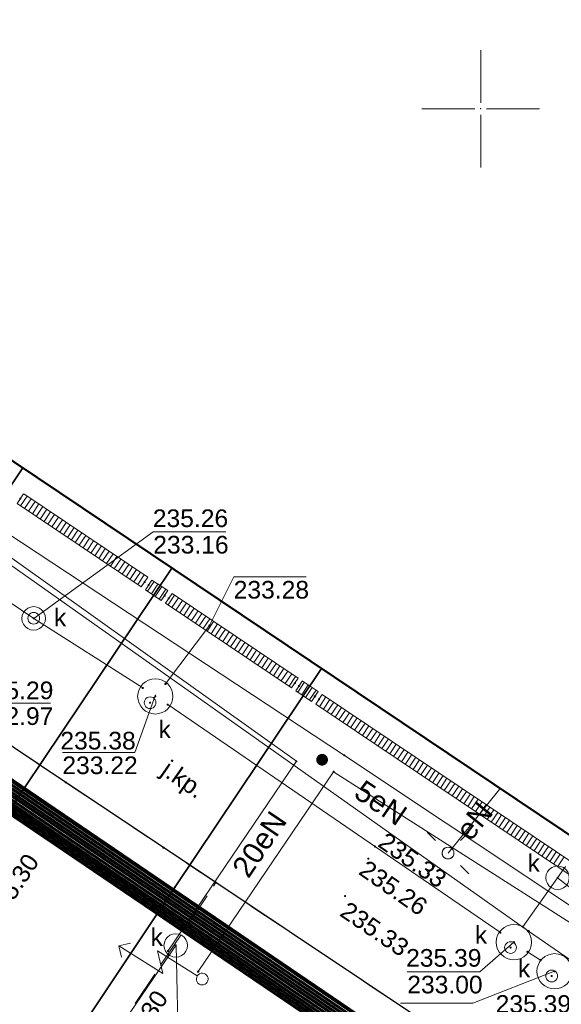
# Model space of a CAD drawing. Header units: metres. Extents: x 6603648 to 6604252, y 5739748 to 5740166.
# Tile 52 of 114: x 6603730 to 6603753, y 5740012 to 5740054. Entities that reach past the tile are written whole.
import ezdxf
from ezdxf.enums import TextEntityAlignment as Align

# ---------------------------------------------------------------- set-up
doc = ezdxf.new("R2010")
doc.units = ezdxf.units.M
doc.header["$PDSIZE"] = 0.75
doc.linetypes.add('ARK_LIN', pattern=[50, 50, 0])
doc.linetypes.add('PRZER3-1', pattern=[2, 1.5, -0.5])
doc.layers.get('0').update_dxf_attribs({"linetype": 'CONTINUOUS'})
for name, color, linetype, lineweight, true_color in [('GESBZO', 7, 'CONTINUOUS', 50, 0x0a0909), ('GSLKRW', 7, 'CONTINUOUS', 25, 0x0a0909), ('GSLTTR', 7, 'CONTINUOUS', 35, 0x0a0909), ('GSPPRB', 7, 'CONTINUOUS', 18, 0x0a0909), ('GSPWPS', 7, 'CONTINUOUS', 13, 0x0a0909), ('GSPWPS_O', 7, 'CONTINUOUS', 13, 0x0a0909), ('GSSKOA', 7, 'CONTINUOUS', 18, 0x0a0909), ('GSSKOA_O', 7, 'CONTINUOUS', 18, 0x0a0909), ('GSSKPL', 7, 'CONTINUOUS', 18, 0x0a0909), ('GULENN', 1, 'CONTINUOUS', 18, 0xff0000), ('GULENN_O', 1, 'CONTINUOUS', 18, 0xff0000), ('GULEOR', 1, 'CONTINUOUS', 35, 0xff0000), ('GULKDK', 7, 'CONTINUOUS', 18, 0x0a0909), ('GULKDP', 7, 'CONTINUOUS', 18, 0x803300), ('GUPISL', 7, 'CONTINUOUS', 18, 0x0a0909), ('GUPKSD', 7, 'CONTINUOUS', 18, 0x803300), ('GUPKSD_O', 7, 'CONTINUOUS', 18, 0x803300), ('GUPKWZ', 7, 'CONTINUOUS', 18, 0x0a0909), ('GUPKWZ_O', 7, 'CONTINUOUS', 18, 0x0a0909), ('GUSIKP', 7, 'CONTINUOUS', 18, 0x0a0909)]:
    doc.layers.add(name, color=color, linetype=linetype, lineweight=lineweight, true_color=true_color)
for name, color, linetype, true_color in [('GUPESH', 1, 'CONTINUOUS', 0xff0000), ('GUPEUI', 7, 'CONTINUOUS', 0x0a0909), ('GUPKSH', 7, 'CONTINUOUS', 0x803300), ('GUPKSH_O', 7, 'CONTINUOUS', 0x803300)]:
    doc.layers.add(name, color=color, linetype=linetype, true_color=true_color)
doc.layers.add('PKT_ARK', color=7, linetype='ARK_LIN', lineweight=18)
doc.styles.add('Arial', font='arial.ttf')

# ---------------------------------------------------------------- blocks, each defined once
blk = doc.blocks.new('GSPWPS1')
blk.add_hatch(color=0).paths.add_polyline_path([(0, 0.045), (-0.011647, 0.043467), (-0.0225, 0.038971), (-0.03182, 0.03182), (-0.038971, 0.0225), (-0.043467, 0.011647), (-0.045, 0), (-0.043467, -0.011647), (-0.038971, -0.0225), (-0.03182, -0.03182), (-0.0225, -0.038971), (-0.011647, -0.043467), (0, -0.045), (0.011647, -0.043467), (0.0225, -0.038971), (0.03182, -0.03182), (0.038971, -0.0225), (0.043467, -0.011647), (0.045, 0), (0.043467, 0.011647), (0.038971, 0.0225), (0.03182, 0.03182), (0.0225, 0.038971), (0.011647, 0.043467)])
blk = doc.blocks.new('GUPISL1_10')
at = {"color": 0}
for points in [[(-0.883883, 0.883883), (-0.53033, 0.53033)], [(0.883883, 0.883883), (0.53033, 0.53033)], [(-0.883883, -0.883883), (-0.53033, -0.53033)], [(0.883883, -0.883883), (0.53033, -0.53033)]]:
    blk.add_lwpolyline(points, dxfattribs=at)
blk.add_lwpolyline([(0.25, 0), (0.234922, -0.085505), (0.19151, -0.160697), (0.125, -0.216507), (0.064705, -0.241482), (0, -0.25), (-0.064705, -0.241482), (-0.125, -0.216507), (-0.183262, -0.170042), (-0.225242, -0.10847), (-0.247207, -0.03726), (-0.247207, 0.03726), (-0.225242, 0.10847), (-0.183262, 0.170042), (-0.125, 0.216507), (-0.05563, 0.243732), (0.018682, 0.2493), (0.091335, 0.232718), (0.155872, 0.195458), (0.20656, 0.14083), (0.238893, 0.07369)], close=True, dxfattribs=at)
blk = doc.blocks.new('GSPPRB0')
at = {"color": 0, "lineweight": 18}
blk.add_lwpolyline([(-0.007955, 0.0225), (0.007955, 0.0225), (0.0225, 0.007955), (0.0225, -0.007955), (0.007955, -0.0225), (-0.007955, -0.0225), (-0.0225, -0.007955), (-0.0225, 0.007955)], close=True, dxfattribs=at)
blk = doc.blocks.new('GUPEUI1')
blk.add_hatch(color=0).paths.add_polyline_path([(0, 0.25), (-0.064705, 0.241481), (-0.125, 0.216506), (-0.176777, 0.176777), (-0.216506, 0.125), (-0.241481, 0.064705), (-0.25, 0), (-0.241481, -0.064705), (-0.216506, -0.125), (-0.176777, -0.176777), (-0.125, -0.216506), (-0.064705, -0.241481), (0, -0.25), (0.064705, -0.241481), (0.125, -0.216506), (0.176777, -0.176777), (0.216506, -0.125), (0.241481, -0.064705), (0.25, 0), (0.241481, 0.064705), (0.216506, 0.125), (0.176777, 0.176777), (0.125, 0.216506), (0.064705, 0.241481)])
blk = doc.blocks.new('GUPKSD1_1')
at = {"color": 0}
blk.add_lwpolyline([(0.5, 0), (0.482963, -0.12941), (0.433013, -0.25), (0.353553, -0.353553), (0.25, -0.433013), (0.12941, -0.482963), (0, -0.5), (-0.12941, -0.482963), (-0.25, -0.433013), (-0.353553, -0.353553), (-0.433013, -0.25), (-0.482963, -0.12941), (-0.5, 0), (-0.482963, 0.12941), (-0.433013, 0.25), (-0.353553, 0.353553), (-0.25, 0.433013), (-0.12941, 0.482963), (0, 0.5), (0.12941, 0.482963), (0.25, 0.433013), (0.353553, 0.353553), (0.433013, 0.25), (0.482963, 0.12941)], close=True, dxfattribs=at)
blk = doc.blocks.new('GUPKSH1')
blk.add_hatch(color=0).paths.add_polyline_path([(0, 0.045), (-0.011647, 0.043467), (-0.0225, 0.038971), (-0.03182, 0.03182), (-0.038971, 0.0225), (-0.043467, 0.011647), (-0.045, 0), (-0.043467, -0.011647), (-0.038971, -0.0225), (-0.03182, -0.03182), (-0.0225, -0.038971), (-0.011647, -0.043467), (0, -0.045), (0.011647, -0.043467), (0.0225, -0.038971), (0.03182, -0.03182), (0.038971, -0.0225), (0.043467, -0.011647), (0.045, 0), (0.043467, 0.011647), (0.038971, 0.0225), (0.03182, 0.03182), (0.0225, 0.038971), (0.011647, 0.043467)])
blk = doc.blocks.new('GUPISL1_4')
at = {"color": 0}
blk.add_lwpolyline([(0.25, 0), (0.241481, -0.064705), (0.216506, -0.125), (0.176777, -0.176777), (0.125, -0.216506), (0.064705, -0.241481), (0, -0.25), (-0.064705, -0.241481), (-0.125, -0.216506), (-0.176777, -0.176777), (-0.216506, -0.125), (-0.241481, -0.064705), (-0.25, 0), (-0.241481, 0.064705), (-0.216506, 0.125), (-0.176777, 0.176777), (-0.125, 0.216506), (-0.064705, 0.241481), (0, 0.25), (0.064705, 0.241481), (0.125, 0.216506), (0.176777, 0.176777), (0.216506, 0.125), (0.241481, 0.064705)], close=True, dxfattribs=at)
blk = doc.blocks.new('GUPKWZ1_1')
at = {"color": 0}
blk.add_lwpolyline([(0.25, 0), (0.241481, -0.064705), (0.216506, -0.125), (0.176777, -0.176777), (0.125, -0.216506), (0.064705, -0.241481), (0, -0.25), (-0.064705, -0.241481), (-0.125, -0.216506), (-0.176777, -0.176777), (-0.216506, -0.125), (-0.241481, -0.064705), (-0.25, 0), (-0.241481, 0.064705), (-0.216506, 0.125), (-0.176777, 0.176777), (-0.125, 0.216506), (-0.064705, 0.241481), (0, 0.25), (0.064705, 0.241481), (0.125, 0.216506), (0.176777, 0.176777), (0.216506, 0.125), (0.241481, 0.064705)], close=True, dxfattribs=at)
blk = doc.blocks.new('GUPESH1')
blk.add_hatch(color=0).paths.add_polyline_path([(0, 0.045), (-0.011647, 0.043467), (-0.0225, 0.038971), (-0.03182, 0.03182), (-0.038971, 0.0225), (-0.043467, 0.011647), (-0.045, 0), (-0.043467, -0.011647), (-0.038971, -0.0225), (-0.03182, -0.03182), (-0.0225, -0.038971), (-0.011647, -0.043467), (0, -0.045), (0.011647, -0.043467), (0.0225, -0.038971), (0.03182, -0.03182), (0.038971, -0.0225), (0.043467, -0.011647), (0.045, 0), (0.043467, 0.011647), (0.038971, 0.0225), (0.03182, 0.03182), (0.0225, 0.038971), (0.011647, 0.043467)])
blk = doc.blocks.new('GUPISL1_5')
at = {"color": 0}
for points in [[(3.396745, 1.05234), (3.75, 0.7), (3.396745, 0.34766)], [(0.25, 0), (2.25, 0), (1.55, 0.7), (3.75, 0.7)]]:
    blk.add_lwpolyline(points, dxfattribs=at)
blk.add_lwpolyline([(0.25, 0), (0.241481, -0.064705), (0.216506, -0.125), (0.176777, -0.176777), (0.125, -0.216506), (0.064705, -0.241481), (0, -0.25), (-0.064705, -0.241481), (-0.125, -0.216506), (-0.176777, -0.176777), (-0.216506, -0.125), (-0.241481, -0.064705), (-0.25, 0), (-0.241481, 0.064705), (-0.216506, 0.125), (-0.176777, 0.176777), (-0.125, 0.216506), (-0.064705, 0.241481), (0, 0.25), (0.064705, 0.241481), (0.125, 0.216506), (0.176777, 0.176777), (0.216506, 0.125), (0.241481, 0.064705)], close=True, dxfattribs=at)
blk = doc.blocks.new('GULKDK2')
at = {"color": 0}
blk.add_lwpolyline([(0, 0.25), (0, -0.25)], dxfattribs=at)
blk = doc.blocks.new('GULKDK1')
at = {"color": 0}
blk.add_lwpolyline([(0, 0.25), (0, -0.25)], dxfattribs=at)
blk = doc.blocks.new('ASS_SYM', base_point=(826.5, 303.25))
at = {"layer": 'PKT_ARK'}
for p, q in [((826.5, 303.5), (826.5, 305.75)), ((826.25, 303.25), (824, 303.25)), ((826.75, 303.25), (829, 303.25)), ((826.5, 303), (826.5, 300.75))]:
    blk.add_line(p, q, dxfattribs=at)
blk.add_point((826.5, 303.25), dxfattribs=at)
blk.add_point((826.5, 303.25), dxfattribs=at)

msp = doc.modelspace()

# ---------------------------------------------------------------- linework, layer by layer
at = {"layer": 'GESBZO', "color": 18, "linetype": 'Continuous', "lineweight": 50, "true_color": 0x0a0909}
msp.add_lwpolyline([(6603761.366, 5740113.074), (6603795.022, 5740090.472), (6603791.683, 5740085.493), (6603799.835, 5740079.991), (6603757.379, 5740016.708), (6603715.538, 5740044.785)], close=True, dxfattribs=at)
at = {"layer": 'GSLKRW', "color": 18, "linetype": 'Continuous', "lineweight": 25, "true_color": 0x0a0909}
msp.add_lwpolyline([(6603748.13, 5740010.83), (6603738.74, 5740017.1), (6603736.51, 5740018.59), (6603732.35, 5740021.36), (6603730.12, 5740022.86), (6603726, 5740025.6), (6603723.79, 5740027.08), (6603719.86, 5740029.72), (6603717.63, 5740031.22), (6603713.87, 5740033.74), (6603712.38, 5740034.75), (6603711.06, 5740035.65), (6603709.86, 5740036.43), (6603715.18, 5740044.25), (6603715.538, 5740044.785)], dxfattribs=at)
at = {"layer": 'GSLTTR', "color": 18, "linetype": 'Continuous', "lineweight": 35, "true_color": 0x0a0909}
for points in [[(6603730.53, 5740034.73), (6603724.45, 5740025.67), (6603718.42, 5740016.71, 0.062863), (6603713.98, 5740007.73, 0.138742), (6603712.7, 5739986.28)], [(6603736.87, 5740030.47), (6603730.62, 5740021.17), (6603721.75, 5740007.9, 0.068386), (6603716.49, 5739997.58, 0.134304), (6603715.02, 5739974.46)], [(6603743.23, 5740026.2), (6603737, 5740016.92), (6603724.75, 5739998.56, 0.067802), (6603719.01, 5739986.63, 0.126619), (6603717.56, 5739961.64)]]:
    msp.add_lwpolyline(points, format="xyb", dxfattribs=at)
at = {"layer": 'GSSKOA', "color": 18, "linetype": 'PRZER3-1', "lineweight": 18, "true_color": 0x0a0909}
msp.add_lwpolyline([(6603715.538, 5740044.785), (6603757.379, 5740016.708, 0.395703), (6603765.668, 5740018.361), (6603753.371, 5740000.151, 0.411757), (6603751.714, 5740008.484), (6603748.13, 5740010.83), (6603738.74, 5740017.1), (6603736.51, 5740018.59), (6603732.35, 5740021.36), (6603730.12, 5740022.86), (6603726, 5740025.6), (6603723.79, 5740027.08), (6603719.86, 5740029.72), (6603717.63, 5740031.22), (6603713.87, 5740033.74), (6603712.38, 5740034.75), (6603711.06, 5740035.65), (6603709.86, 5740036.43), (6603715.18, 5740044.25)], format="xyb", close=True, dxfattribs=at)
at = {"layer": 'GSSKPL', "color": 18, "linetype": 'PRZER3-1', "lineweight": 18, "true_color": 0x0a0909}
msp.add_lwpolyline([(6603718.62, 5739963.32, -0.052081), (6603718, 5739973.29, -0.091075), (6603722.03, 5739990.76), (6603726.4, 5739998.67), (6603738.74, 5740017.1), (6603736.51, 5740018.59), (6603732.35, 5740021.36), (6603730.12, 5740022.86), (6603726, 5740025.6), (6603723.79, 5740027.08), (6603719.86, 5740029.72), (6603717.63, 5740031.22), (6603713.87, 5740033.74), (6603712.38, 5740034.75), (6603710.58, 5740032.06, 0.196712), (6603706.96, 5740012.89), (6603707.72, 5740009.07), (6603709.94, 5739997.72), (6603712.2, 5739986.22), (6603714.53, 5739974.4), (6603717.07, 5739961.54)], format="xyb", dxfattribs=at)
at = {"layer": 'GULENN', "color": 1, "linetype": 'Continuous', "lineweight": 18, "true_color": 0xff0000}
for points in [[(6603724.71, 5740081.89), (6603726.71, 5740080.46), (6603727.1, 5740079.56), (6603726.55, 5740078.78), (6603707.3, 5740049.54), (6603706.74, 5740047.98), (6603706.31, 5740046.43), (6603705.58, 5740040.93), (6603705.67, 5740040.59), (6603705.77, 5740040.15), (6603705.89, 5740039.88), (6603722.8, 5740026.23), (6603723.59, 5740025.67), (6603751.47, 5740006.73), (6603752.65, 5740005.84), (6603753.29, 5740005.63)], [(6603724.47, 5740081.52), (6603726.34, 5740080.21), (6603726.63, 5740079.56), (6603726.31, 5740078.9), (6603707.04, 5740049.72), (6603706.37, 5740048.07), (6603706.02, 5740046.54), (6603705.27, 5740040.96), (6603705.32, 5740040.5), (6603705.46, 5740039.97), (6603705.69, 5740039.61), (6603722.59, 5740025.99), (6603723.4, 5740025.41), (6603751.33, 5740006.47), (6603753.69, 5740004.21)], [(6603724.51, 5740081.59), (6603726.42, 5740080.26), (6603726.73, 5740079.56), (6603726.36, 5740078.87), (6603707.09, 5740049.69), (6603706.45, 5740048.05), (6603706.06, 5740046.53), (6603705.33, 5740040.95), (6603705.39, 5740040.52), (6603705.53, 5740040.01), (6603705.73, 5740039.66), (6603722.62, 5740026.02), (6603723.43, 5740025.46), (6603751.35, 5740006.51), (6603752.61, 5740005.67), (6603753.33, 5740005.46)], [(6603724.57, 5740081.67), (6603726.49, 5740080.31), (6603726.82, 5740079.56), (6603726.4, 5740078.85), (6603707.15, 5740049.65), (6603706.51, 5740048.04), (6603706.14, 5740046.5), (6603705.4, 5740040.95), (6603705.45, 5740040.54), (6603705.58, 5740040.04), (6603705.78, 5740039.73), (6603722.69, 5740026.1), (6603723.47, 5740025.52), (6603751.39, 5740006.58), (6603753.74, 5740004.27)], [(6603724.61, 5740081.74), (6603726.57, 5740080.36), (6603726.92, 5740079.56), (6603726.46, 5740078.82), (6603707.2, 5740049.61), (6603706.59, 5740048.02), (6603706.19, 5740046.48), (6603705.45, 5740040.94), (6603705.53, 5740040.56), (6603705.65, 5740040.08), (6603705.81, 5740039.77), (6603722.71, 5740026.13), (6603723.51, 5740025.56), (6603751.41, 5740006.62), (6603752.63, 5740005.76), (6603753.31, 5740005.54)], [(6603724.67, 5740081.83), (6603726.64, 5740080.41), (6603727.01, 5740079.56), (6603726.49, 5740078.8), (6603707.25, 5740049.58), (6603706.66, 5740048), (6603706.27, 5740046.45), (6603705.52, 5740040.93), (6603705.59, 5740040.57), (6603705.7, 5740040.11), (6603705.86, 5740039.84), (6603722.78, 5740026.2), (6603723.56, 5740025.63), (6603751.45, 5740006.69), (6603753.83, 5740004.41)], [(6603724.16, 5740081.06), (6603725.89, 5740079.9), (6603726.08, 5740079.56), (6603726.03, 5740079.04), (6603706.74, 5740049.94), (6603705.92, 5740048.19), (6603705.66, 5740046.68), (6603704.9, 5740040.99), (6603704.92, 5740040.41), (6603705.1, 5740039.77), (6603705.46, 5740039.29), (6603722.32, 5740025.68), (6603723.15, 5740025.08), (6603751.15, 5740006.12), (6603752.15, 5740005.25), (6603752.07, 5740004.66), (6603751.08, 5740003.16), (6603741.72, 5739989.57), (6603741.4, 5739989.5)], [(6603724.21, 5740081.14), (6603725.97, 5740079.96), (6603726.18, 5740079.56), (6603726.07, 5740079.02), (6603706.8, 5740049.9), (6603706, 5740048.17), (6603705.69, 5740046.66), (6603704.95, 5740040.99), (6603704.99, 5740040.42), (6603705.16, 5740039.8), (6603705.49, 5740039.34), (6603722.36, 5740025.72), (6603723.19, 5740025.14), (6603751.17, 5740006.17), (6603752.26, 5740005.27), (6603752.13, 5740004.61), (6603751.12, 5740003.11), (6603741.88, 5739989.73), (6603741.92, 5739989.4)], [(6603724.26, 5740081.21), (6603726.04, 5740080), (6603726.26, 5740079.56), (6603726.13, 5740078.99), (6603706.84, 5740049.87), (6603706.07, 5740048.15), (6603705.78, 5740046.63), (6603705.02, 5740040.98), (6603705.04, 5740040.44), (6603705.22, 5740039.84), (6603705.54, 5740039.4), (6603722.41, 5740025.78), (6603723.24, 5740025.2), (6603751.21, 5740006.24), (6603752.54, 5740005.41), (6603753.38, 5740005.23)], [(6603724.31, 5740081.29), (6603726.12, 5740080.06), (6603726.36, 5740079.56), (6603726.17, 5740078.97), (6603706.9, 5740049.83), (6603706.16, 5740048.13), (6603705.81, 5740046.62), (6603705.08, 5740040.98), (6603705.12, 5740040.46), (6603705.29, 5740039.87), (6603705.57, 5740039.44), (6603722.44, 5740025.82), (6603723.27, 5740025.24), (6603751.23, 5740006.28), (6603752.56, 5740005.5), (6603753.36, 5740005.31)], [(6603724.36, 5740081.36), (6603726.19, 5740080.1), (6603726.45, 5740079.56), (6603726.22, 5740078.94), (6603706.95, 5740049.79), (6603706.22, 5740048.11), (6603705.9, 5740046.59), (6603705.15, 5740040.97), (6603705.18, 5740040.47), (6603705.34, 5740039.9), (6603705.62, 5740039.51), (6603722.5, 5740025.89), (6603723.32, 5740025.31), (6603751.27, 5740006.35), (6603753.65, 5740004.14)], [(6603724.41, 5740081.44), (6603726.27, 5740080.16), (6603726.55, 5740079.56), (6603726.27, 5740078.92), (6603706.99, 5740049.76), (6603706.3, 5740048.09), (6603705.94, 5740046.57), (6603705.2, 5740040.96), (6603705.26, 5740040.49), (6603705.41, 5740039.94), (6603705.65, 5740039.56), (6603722.53, 5740025.92), (6603723.35, 5740025.35), (6603751.29, 5740006.4), (6603752.58, 5740005.58), (6603753.34, 5740005.39)], [(6603723.91, 5740080.69), (6603725.51, 5740079.65), (6603725.61, 5740079.56), (6603725.8, 5740079.16), (6603706.48, 5740050.12), (6603705.54, 5740048.29), (6603705.33, 5740046.8), (6603704.58, 5740041.02), (6603704.58, 5740040.33), (6603704.8, 5740039.6), (6603705.25, 5740039), (6603722.09, 5740025.41), (6603722.96, 5740024.82), (6603750.98, 5740005.83), (6603751.74, 5740005.2), (6603751.83, 5740004.84), (6603750.91, 5740003.35), (6603741.61, 5739989.8), (6603741.7, 5739989.38)], [(6603724.01, 5740080.84), (6603725.67, 5740079.75), (6603725.81, 5740079.56), (6603725.89, 5740079.11), (6603706.6, 5740050.04), (6603705.7, 5740048.25), (6603705.45, 5740046.75), (6603704.7, 5740041.01), (6603704.7, 5740040.36), (6603704.92, 5740039.67), (6603705.33, 5740039.12), (6603722.18, 5740025.52), (6603723.04, 5740024.93), (6603751.05, 5740005.94), (6603751.84, 5740005.21), (6603751.89, 5740004.79), (6603750.95, 5740003.31), (6603741.64, 5739989.79), (6603741.77, 5739989.39)], [(6603724.06, 5740080.92), (6603725.74, 5740079.8), (6603725.89, 5740079.56), (6603725.94, 5740079.08), (6603706.64, 5740050.01), (6603705.77, 5740048.23), (6603705.53, 5740046.72), (6603704.77, 5740041), (6603704.78, 5740040.37), (6603704.98, 5740039.7), (6603705.38, 5740039.18), (6603722.22, 5740025.57), (6603723.08, 5740024.98), (6603751.08, 5740006.01), (6603751.94, 5740005.23), (6603751.95, 5740004.75), (6603750.99, 5740003.25), (6603741.71, 5739989.78), (6603736.55, 5739982.04), (6603736.2, 5739981.8), (6603735.78, 5739981.89), (6603722.86, 5739991.05)], [(6603724.11, 5740080.99), (6603725.81, 5740079.85), (6603725.99, 5740079.56), (6603725.98, 5740079.06), (6603706.69, 5740049.97), (6603705.86, 5740048.21), (6603705.57, 5740046.71), (6603704.83, 5740041), (6603704.85, 5740040.39), (6603705.04, 5740039.73), (6603705.41, 5740039.22), (6603722.26, 5740025.62), (6603723.12, 5740025.03), (6603751.11, 5740006.05), (6603752.05, 5740005.24), (6603752, 5740004.71), (6603751.04, 5740003.2), (6603741.76, 5739989.76), (6603741.84, 5739989.39)], [(6603703.817, 5739967.481), (6603700.122, 5739984.294), (6603700.091, 5739990.999), (6603706.682, 5740002.391), (6603721.376, 5740024.559), (6603727.831, 5740033.292), (6603744.206, 5740022.511)], [(6603742.165, 5740022.262), (6603728.515, 5740031.984), (6603722.825, 5740023.578), (6603707.965, 5740001.52), (6603701.726, 5739990.439), (6603701.427, 5739984.551), (6603705.19, 5739967.752)], [(6603759.918, 5740015.703), (6603759.462, 5740016.004), (6603756.664, 5740011.854), (6603752.034, 5740015.039), (6603728.297, 5740031.802), (6603709.546, 5740002.542), (6603709.32, 5740002.64), (6603709.546, 5740002.542), (6603703.05, 5739992.41), (6603705.27, 5739991.11), (6603706.8, 5739990.29), (6603722.963, 5739979.021), (6603722.22, 5739979.78)], [(6603758.389, 5740013.714), (6603757.218, 5740013.84), (6603744.206, 5740022.511)], [(6603736.7, 5740014.188), (6603742.165, 5740022.262)], [(6603743.742, 5740021.816), (6603737.984, 5740013.319)], [(6603743.742, 5740021.816), (6603756.89, 5740013.437), (6603757.531, 5740012.377)], [(6603748.613, 5740018.357), (6603750.836, 5740021.099)]]:
    msp.add_lwpolyline(points, dxfattribs=at)
at = {"layer": 'GULEOR', "color": 1, "linetype": 'Continuous', "lineweight": 35, "true_color": 0xff0000}
for points in [[(6603724.16, 5740081.06), (6603725.89, 5740079.9), (6603726.08, 5740079.56), (6603726.03, 5740079.04), (6603706.74, 5740049.94), (6603705.92, 5740048.19), (6603705.66, 5740046.68), (6603704.9, 5740040.99), (6603704.92, 5740040.41), (6603705.1, 5740039.77), (6603705.46, 5740039.29), (6603722.32, 5740025.68), (6603723.15, 5740025.08), (6603751.15, 5740006.12)], [(6603725.8, 5740079.16), (6603706.48, 5740050.12), (6603705.54, 5740048.29), (6603705.33, 5740046.8), (6603704.58, 5740041.02), (6603704.58, 5740040.33), (6603704.8, 5740039.6), (6603705.25, 5740039), (6603722.09, 5740025.41), (6603722.96, 5740024.82), (6603750.98, 5740005.83)], [(6603725.89, 5740079.11), (6603706.6, 5740050.04), (6603705.7, 5740048.25), (6603705.45, 5740046.75), (6603704.7, 5740041.01), (6603704.7, 5740040.36), (6603704.92, 5740039.67), (6603705.33, 5740039.12), (6603722.18, 5740025.52), (6603723.04, 5740024.93), (6603751.05, 5740005.94)], [(6603725.94, 5740079.08), (6603706.64, 5740050.01), (6603705.77, 5740048.23), (6603705.53, 5740046.72), (6603704.77, 5740041), (6603704.78, 5740040.37), (6603704.98, 5740039.7), (6603705.38, 5740039.18), (6603722.22, 5740025.57), (6603723.08, 5740024.98), (6603751.08, 5740006.01)], [(6603725.98, 5740079.06), (6603706.69, 5740049.97), (6603705.86, 5740048.21), (6603705.57, 5740046.71), (6603704.83, 5740041), (6603704.85, 5740040.39), (6603705.04, 5740039.73), (6603705.41, 5740039.22), (6603722.26, 5740025.62), (6603723.12, 5740025.03), (6603751.11, 5740006.05)], [(6603726.07, 5740079.02), (6603706.8, 5740049.9), (6603706, 5740048.17), (6603705.69, 5740046.66), (6603704.95, 5740040.99), (6603704.99, 5740040.42), (6603705.16, 5740039.8), (6603705.49, 5740039.34), (6603722.36, 5740025.72), (6603723.19, 5740025.14), (6603751.17, 5740006.17)], [(6603726.13, 5740078.99), (6603706.84, 5740049.87), (6603706.07, 5740048.15), (6603705.78, 5740046.63), (6603705.02, 5740040.98), (6603705.04, 5740040.44), (6603705.22, 5740039.84), (6603705.54, 5740039.4), (6603722.41, 5740025.78), (6603723.24, 5740025.2), (6603751.21, 5740006.24)], [(6603726.17, 5740078.97), (6603706.9, 5740049.83), (6603706.16, 5740048.13), (6603705.81, 5740046.62), (6603705.08, 5740040.98), (6603705.12, 5740040.46), (6603705.29, 5740039.87), (6603705.57, 5740039.44), (6603722.44, 5740025.82), (6603723.27, 5740025.24), (6603751.23, 5740006.28)], [(6603726.22, 5740078.94), (6603706.95, 5740049.79), (6603706.22, 5740048.11), (6603705.9, 5740046.59), (6603705.15, 5740040.97), (6603705.18, 5740040.47), (6603705.34, 5740039.9), (6603705.62, 5740039.51), (6603722.5, 5740025.89), (6603723.32, 5740025.31), (6603751.27, 5740006.35)], [(6603726.27, 5740078.92), (6603706.99, 5740049.76), (6603706.3, 5740048.09), (6603705.94, 5740046.57), (6603705.2, 5740040.96), (6603705.26, 5740040.49), (6603705.41, 5740039.94), (6603705.65, 5740039.56), (6603722.53, 5740025.92), (6603723.35, 5740025.35), (6603751.29, 5740006.4)], [(6603726.31, 5740078.9), (6603707.04, 5740049.72), (6603706.37, 5740048.07), (6603706.02, 5740046.54), (6603705.27, 5740040.96), (6603705.32, 5740040.5), (6603705.46, 5740039.97), (6603705.69, 5740039.61), (6603722.59, 5740025.99), (6603723.4, 5740025.41), (6603751.33, 5740006.47)], [(6603726.36, 5740078.87), (6603707.09, 5740049.69), (6603706.45, 5740048.05), (6603706.06, 5740046.53), (6603705.33, 5740040.95), (6603705.39, 5740040.52), (6603705.53, 5740040.01), (6603705.73, 5740039.66), (6603722.62, 5740026.02), (6603723.43, 5740025.46), (6603751.35, 5740006.51)], [(6603726.4, 5740078.85), (6603707.15, 5740049.65), (6603706.51, 5740048.04), (6603706.14, 5740046.5), (6603705.4, 5740040.95), (6603705.45, 5740040.54), (6603705.58, 5740040.04), (6603705.78, 5740039.73), (6603722.69, 5740026.1), (6603723.47, 5740025.52), (6603751.39, 5740006.58)], [(6603726.46, 5740078.82), (6603707.2, 5740049.61), (6603706.59, 5740048.02), (6603706.19, 5740046.48), (6603705.45, 5740040.94), (6603705.53, 5740040.56), (6603705.65, 5740040.08), (6603705.81, 5740039.77), (6603722.71, 5740026.13), (6603723.51, 5740025.56), (6603751.41, 5740006.62)], [(6603726.49, 5740078.8), (6603707.25, 5740049.58), (6603706.66, 5740048), (6603706.27, 5740046.45), (6603705.52, 5740040.93), (6603705.59, 5740040.57), (6603705.7, 5740040.11), (6603705.86, 5740039.84), (6603722.78, 5740026.2), (6603723.56, 5740025.63), (6603751.45, 5740006.69)], [(6603726.55, 5740078.78), (6603707.3, 5740049.54), (6603706.74, 5740047.98), (6603706.31, 5740046.43), (6603705.58, 5740040.93), (6603705.67, 5740040.59), (6603705.77, 5740040.15), (6603705.89, 5740039.88), (6603722.8, 5740026.23), (6603723.59, 5740025.67), (6603751.47, 5740006.73)], [(6603726.59, 5740078.76), (6603707.35, 5740049.5), (6603706.81, 5740047.96), (6603706.39, 5740046.41), (6603705.65, 5740040.92), (6603705.73, 5740040.6), (6603705.83, 5740040.17), (6603705.94, 5740039.95), (6603722.86, 5740026.3), (6603723.63, 5740025.73), (6603751.52, 5740006.81)], [(6603726.64, 5740078.73), (6603707.39, 5740049.47), (6603706.88, 5740047.94), (6603706.44, 5740046.39), (6603705.7, 5740040.92), (6603705.79, 5740040.62), (6603705.9, 5740040.21), (6603705.98, 5740040), (6603722.9, 5740026.34), (6603723.67, 5740025.77), (6603751.54, 5740006.85)], [(6603726.68, 5740078.71), (6603707.45, 5740049.43), (6603706.96, 5740047.92), (6603706.51, 5740046.36), (6603705.77, 5740040.91), (6603705.86, 5740040.63), (6603705.96, 5740040.25), (6603706.02, 5740040.06), (6603722.95, 5740026.4), (6603723.7, 5740025.82), (6603751.56, 5740006.89)], [(6603705.21, 5740038.95), (6603722.04, 5740025.36), (6603722.92, 5740024.77), (6603750.96, 5740005.78)], [(6603705.29, 5740039.06), (6603722.13, 5740025.47), (6603723, 5740024.87), (6603751.02, 5740005.89)]]:
    msp.add_lwpolyline(points, dxfattribs=at)
at = {"layer": 'GULKDK', "color": 18, "linetype": 'Continuous', "lineweight": 18, "true_color": 0x0a0909}
for points in [[(6603730.563, 5740033.635), (6603735.844, 5740030.085)], [(6603730.284, 5740033.22), (6603735.565, 5740029.67)], [(6603736.02, 5740029.964), (6603736.692, 5740029.516)], [(6603735.743, 5740029.547), (6603736.415, 5740029.1)], [(6603736.875, 5740029.398), (6603742.237, 5740025.793)], [(6603736.596, 5740028.983), (6603741.958, 5740025.378)], [(6603742.412, 5740025.673), (6603743.085, 5740025.223)], [(6603742.135, 5740025.257), (6603742.807, 5740024.807)], [(6603743.262, 5740025.103), (6603756.197, 5740016.413)], [(6603742.984, 5740024.688), (6603755.918, 5740015.998)]]:
    msp.add_lwpolyline(points, dxfattribs=at)
at = {"layer": 'GULKDP', "color": 36, "linetype": 'Continuous', "lineweight": 18, "true_color": 0x803300}
for points in [[(6603735.63, 5740025.38), (6603730.989, 5740028.335), (6603723.632, 5740033.286)], [(6603736.596, 5740025.547), (6603738.468, 5740028.038)], [(6603750.84, 5740014.976), (6603736.689, 5740024.668)], [(6603753.27, 5740017.31), (6603753.609, 5740017.789)], [(6603751.787, 5740015.228), (6603753.27, 5740017.31), (6603756.158, 5740015.069)], [(6603752.547, 5740013.804), (6603751.993, 5740014.158)]]:
    msp.add_lwpolyline(points, dxfattribs=at)
msp.add_lwpolyline([(6603717.9, 5739971.95), (6603717.98, 5739972.44, -0.146926), (6603726.18, 5739998.5), (6603736.75, 5740014.02), (6603737.03, 5740014.43)], format="xyb", dxfattribs=at)
at = {"layer": 'GUPKSH_O', "color": 36, "linetype": 'Continuous', "lineweight": 13, "true_color": 0x803300, "flags": 128}
for points in [[(6603730.989, 5740028.335), (6603736.075, 5740032.015), (6603739.155, 5740032.015)], [(6603738.468, 5740028.038), (6603739.496, 5740030.1), (6603742.576, 5740030.1)], [(6603736.165, 5740025.083), (6603735.289, 5740022.638), (6603732.209, 5740022.638)], [(6603726.17, 5740021.72), (6603728.623, 5740024.728), (6603731.703, 5740024.728)], [(6603751.413, 5740014.57), (6603749.958, 5740013.313), (6603746.878, 5740013.313)], [(6603737.055, 5740014.435), (6603737.146, 5740009.787), (6603740.226, 5740009.787)], [(6603753.144, 5740013.331), (6603749.67, 5740011.979), (6603746.59, 5740011.979)]]:
    msp.add_lwpolyline(points, dxfattribs=at)
at = {"layer": 'GUSIKP', "color": 36, "linetype": 'Continuous', "lineweight": 18, "true_color": 0x803300}
for points in [[(6603736.161, 5740024.269, -1), (6603736.161, 5740025.769, -1)], [(6603751.413, 5740013.82, -1), (6603751.413, 5740015.32, -1)], [(6603753.144, 5740012.581, -1), (6603753.144, 5740014.081, -1)]]:
    msp.add_lwpolyline(points, format="xyb", close=True, dxfattribs=at)

# ---------------------------------------------------------------- block references
at = {"layer": 'GSPPRB', "color": 18, "linetype": 'Continuous', "lineweight": 18, "true_color": 0x0a0909, "rotation": 90}
for p in [(6603730.53, 5740034.73), (6603730.423, 5740033.428), (6603736.87, 5740030.47), (6603735.705, 5740029.877), (6603735.881, 5740029.756), (6603736.554, 5740029.308), (6603736.735, 5740029.19), (6603738.468, 5740028.038), (6603743.23, 5740026.2), (6603735.63, 5740025.38), (6603736.596, 5740025.547), (6603742.097, 5740025.585), (6603742.273, 5740025.465), (6603742.946, 5740025.015), (6603736.689, 5740024.668), (6603743.123, 5740024.895), (6603744.206, 5740022.511), (6603742.165, 5740022.262), (6603743.742, 5740021.816), (6603730.62, 5740021.17), (6603732.35, 5740021.36), (6603736.51, 5740018.59), (6603738.74, 5740017.1), (6603737, 5740016.92), (6603750.84, 5740014.976), (6603751.787, 5740015.228), (6603752.034, 5740015.039), (6603736.7, 5740014.188), (6603751.993, 5740014.158), (6603736.75, 5740014.02), (6603752.547, 5740013.804), (6603737.984, 5740013.319)]:
    msp.add_blockref('GSPPRB0', p, dxfattribs=at)
at = {"layer": 'GSPWPS', "color": 18, "linetype": 'Continuous', "lineweight": 13, "true_color": 0x0a0909, "rotation": 90}
for p in [(6603732.35, 5740021.36), (6603745.506, 5740018.636), (6603745.224, 5740018.119), (6603738.74, 5740017.1), (6603744.234, 5740016.531)]:
    msp.add_blockref('GSPWPS1', p, dxfattribs=at)
at = {"layer": 'GULKDK', "color": 18, "linetype": 'Continuous', "lineweight": 18, "true_color": 0x0a0909}
for name, p, rotation in [('GULKDK1', (6603730.423, 5740033.428), 326.0901866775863), ('GULKDK2', (6603730.574, 5740033.326), 326.0901866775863), ('GULKDK2', (6603730.574, 5740033.326), 326.0901866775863), ('GULKDK2', (6603730.74, 5740033.215), 326.0901866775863), ('GULKDK2', (6603730.74, 5740033.215), 326.0901866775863), ('GULKDK2', (6603730.906, 5740033.103), 326.0901866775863), ('GULKDK2', (6603730.906, 5740033.103), 326.0901866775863), ('GULKDK2', (6603731.072, 5740032.991), 326.0901866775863), ('GULKDK2', (6603731.072, 5740032.991), 326.0901866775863), ('GULKDK2', (6603731.238, 5740032.88), 326.0901866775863), ('GULKDK2', (6603731.238, 5740032.88), 326.0901866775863), ('GULKDK2', (6603731.404, 5740032.768), 326.0901866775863), ('GULKDK2', (6603731.404, 5740032.768), 326.0901866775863), ('GULKDK2', (6603731.57, 5740032.657), 326.0901866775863), ('GULKDK2', (6603731.57, 5740032.657), 326.0901866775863), ('GULKDK2', (6603731.736, 5740032.545), 326.0901866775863), ('GULKDK2', (6603731.736, 5740032.545), 326.0901866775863), ('GULKDK2', (6603731.902, 5740032.434), 326.0901866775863), ('GULKDK2', (6603731.902, 5740032.434), 326.0901866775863), ('GULKDK2', (6603732.068, 5740032.322), 326.0901866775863), ('GULKDK2', (6603732.068, 5740032.322), 326.0901866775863), ('GULKDK2', (6603732.234, 5740032.21), 326.0901866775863), ('GULKDK2', (6603732.234, 5740032.21), 326.0901866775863), ('GULKDK2', (6603732.4, 5740032.099), 326.0901866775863), ('GULKDK2', (6603732.4, 5740032.099), 326.0901866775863), ('GULKDK2', (6603732.566, 5740031.987), 326.0901866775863), ('GULKDK2', (6603732.566, 5740031.987), 326.0901866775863), ('GULKDK2', (6603732.732, 5740031.876), 326.0901866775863), ('GULKDK2', (6603732.732, 5740031.876), 326.0901866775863), ('GULKDK2', (6603732.898, 5740031.764), 326.0901866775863), ('GULKDK2', (6603732.898, 5740031.764), 326.0901866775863), ('GULKDK2', (6603733.064, 5740031.653), 326.0901866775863), ('GULKDK2', (6603733.064, 5740031.653), 326.0901866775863), ('GULKDK2', (6603733.23, 5740031.541), 326.0901866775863), ('GULKDK2', (6603733.23, 5740031.541), 326.0901866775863), ('GULKDK2', (6603733.396, 5740031.429), 326.0901866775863), ('GULKDK2', (6603733.396, 5740031.429), 326.0901866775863), ('GULKDK2', (6603733.562, 5740031.318), 326.0901866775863), ('GULKDK2', (6603733.562, 5740031.318), 326.0901866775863), ('GULKDK2', (6603733.728, 5740031.206), 326.0901866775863), ('GULKDK2', (6603733.728, 5740031.206), 326.0901866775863), ('GULKDK2', (6603733.894, 5740031.095), 326.0901866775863), ('GULKDK2', (6603733.894, 5740031.095), 326.0901866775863), ('GULKDK2', (6603734.06, 5740030.983), 326.0901866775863), ('GULKDK2', (6603734.06, 5740030.983), 326.0901866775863), ('GULKDK2', (6603734.226, 5740030.871), 326.0901866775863), ('GULKDK2', (6603734.226, 5740030.871), 326.0901866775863), ('GULKDK2', (6603734.392, 5740030.76), 326.0901866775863), ('GULKDK2', (6603734.392, 5740030.76), 326.0901866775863), ('GULKDK2', (6603734.558, 5740030.648), 326.0901866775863), ('GULKDK2', (6603734.558, 5740030.648), 326.0901866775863), ('GULKDK2', (6603734.724, 5740030.537), 326.0901866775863), ('GULKDK2', (6603734.724, 5740030.537), 326.0901866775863), ('GULKDK2', (6603734.89, 5740030.425), 326.0901866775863), ('GULKDK2', (6603734.89, 5740030.425), 326.0901866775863), ('GULKDK2', (6603735.056, 5740030.314), 326.0901866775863), ('GULKDK2', (6603735.056, 5740030.314), 326.0901866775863), ('GULKDK2', (6603735.222, 5740030.202), 326.0901866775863), ('GULKDK2', (6603735.222, 5740030.202), 326.0901866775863), ('GULKDK2', (6603735.388, 5740030.09), 326.0901866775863), ('GULKDK2', (6603735.388, 5740030.09), 326.0901866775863), ('GULKDK2', (6603735.554, 5740029.979), 326.0901866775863), ('GULKDK2', (6603735.554, 5740029.979), 326.0901866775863), ('GULKDK1', (6603735.705, 5740029.877), 326.0901866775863), ('GULKDK1', (6603735.881, 5740029.756), 326.3695035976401), ('GULKDK2', (6603735.968, 5740029.698), 326.3695035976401), ('GULKDK2', (6603735.968, 5740029.698), 326.3695035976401), ('GULKDK2', (6603736.134, 5740029.587), 326.3695035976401), ('GULKDK2', (6603736.134, 5740029.587), 326.3695035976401), ('GULKDK2', (6603736.301, 5740029.477), 326.3695035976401), ('GULKDK2', (6603736.301, 5740029.477), 326.3695035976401), ('GULKDK2', (6603736.467, 5740029.366), 326.3695035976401), ('GULKDK2', (6603736.467, 5740029.366), 326.3695035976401), ('GULKDK1', (6603736.554, 5740029.308), 326.3695035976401), ('GULKDK1', (6603736.735, 5740029.19), 326.0883725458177), ('GULKDK2', (6603736.844, 5740029.117), 326.0883725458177), ('GULKDK2', (6603736.844, 5740029.117), 326.0883725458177), ('GULKDK2', (6603737.01, 5740029.006), 326.0883725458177), ('GULKDK2', (6603737.01, 5740029.006), 326.0883725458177), ('GULKDK2', (6603737.176, 5740028.894), 326.0883725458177), ('GULKDK2', (6603737.176, 5740028.894), 326.0883725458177), ('GULKDK2', (6603737.342, 5740028.783), 326.0883725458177), ('GULKDK2', (6603737.342, 5740028.783), 326.0883725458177), ('GULKDK2', (6603737.508, 5740028.671), 326.0883725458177), ('GULKDK2', (6603737.508, 5740028.671), 326.0883725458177), ('GULKDK2', (6603737.674, 5740028.559), 326.0883725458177), ('GULKDK2', (6603737.674, 5740028.559), 326.0883725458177), ('GULKDK2', (6603737.84, 5740028.448), 326.0883725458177), ('GULKDK2', (6603737.84, 5740028.448), 326.0883725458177), ('GULKDK2', (6603738.006, 5740028.336), 326.0883725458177), ('GULKDK2', (6603738.006, 5740028.336), 326.0883725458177), ('GULKDK2', (6603738.172, 5740028.225), 326.0883725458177), ('GULKDK2', (6603738.172, 5740028.225), 326.0883725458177), ('GULKDK2', (6603738.338, 5740028.113), 326.0883725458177), ('GULKDK2', (6603738.338, 5740028.113), 326.0883725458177), ('GULKDK2', (6603738.504, 5740028.002), 326.0883725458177), ('GULKDK2', (6603738.504, 5740028.002), 326.0883725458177), ('GULKDK2', (6603738.67, 5740027.89), 326.0883725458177), ('GULKDK2', (6603738.67, 5740027.89), 326.0883725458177), ('GULKDK2', (6603738.836, 5740027.778), 326.0883725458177), ('GULKDK2', (6603738.836, 5740027.778), 326.0883725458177), ('GULKDK2', (6603739.001, 5740027.667), 326.0883725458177), ('GULKDK2', (6603739.001, 5740027.667), 326.0883725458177), ('GULKDK2', (6603739.167, 5740027.555), 326.0883725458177), ('GULKDK2', (6603739.167, 5740027.555), 326.0883725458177), ('GULKDK2', (6603739.333, 5740027.444), 326.0883725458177), ('GULKDK2', (6603739.333, 5740027.444), 326.0883725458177), ('GULKDK2', (6603739.499, 5740027.332), 326.0883725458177), ('GULKDK2', (6603739.499, 5740027.332), 326.0883725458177), ('GULKDK2', (6603739.665, 5740027.22), 326.0883725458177), ('GULKDK2', (6603739.665, 5740027.22), 326.0883725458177), ('GULKDK2', (6603739.831, 5740027.109), 326.0883725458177), ('GULKDK2', (6603739.831, 5740027.109), 326.0883725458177), ('GULKDK2', (6603739.997, 5740026.997), 326.0883725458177), ('GULKDK2', (6603739.997, 5740026.997), 326.0883725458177), ('GULKDK2', (6603740.163, 5740026.886), 326.0883725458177), ('GULKDK2', (6603740.163, 5740026.886), 326.0883725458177), ('GULKDK2', (6603740.329, 5740026.774), 326.0883725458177), ('GULKDK2', (6603740.329, 5740026.774), 326.0883725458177), ('GULKDK2', (6603740.495, 5740026.663), 326.0883725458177), ('GULKDK2', (6603740.495, 5740026.663), 326.0883725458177), ('GULKDK2', (6603740.661, 5740026.551), 326.0883725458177), ('GULKDK2', (6603740.661, 5740026.551), 326.0883725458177), ('GULKDK2', (6603740.827, 5740026.439), 326.0883725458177), ('GULKDK2', (6603740.827, 5740026.439), 326.0883725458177), ('GULKDK2', (6603740.993, 5740026.328), 326.0883725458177), ('GULKDK2', (6603740.993, 5740026.328), 326.0883725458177), ('GULKDK2', (6603741.159, 5740026.216), 326.0883725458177), ('GULKDK2', (6603741.159, 5740026.216), 326.0883725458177), ('GULKDK2', (6603741.325, 5740026.105), 326.0883725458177), ('GULKDK2', (6603741.325, 5740026.105), 326.0883725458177), ('GULKDK2', (6603741.491, 5740025.993), 326.0883725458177), ('GULKDK2', (6603741.491, 5740025.993), 326.0883725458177), ('GULKDK2', (6603741.657, 5740025.881), 326.0883725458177), ('GULKDK2', (6603741.657, 5740025.881), 326.0883725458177), ('GULKDK2', (6603741.823, 5740025.77), 326.0883725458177), ('GULKDK2', (6603741.823, 5740025.77), 326.0883725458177), ('GULKDK2', (6603741.989, 5740025.658), 326.0883725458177), ('GULKDK2', (6603741.989, 5740025.658), 326.0883725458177), ('GULKDK1', (6603742.097, 5740025.585), 326.0883725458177), ('GULKDK1', (6603742.273, 5740025.465), 326.229973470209), ('GULKDK2', (6603742.36, 5740025.407), 326.229973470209), ('GULKDK2', (6603742.36, 5740025.407), 326.229973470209), ('GULKDK2', (6603742.527, 5740025.296), 326.229973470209), ('GULKDK2', (6603742.527, 5740025.296), 326.229973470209), ('GULKDK2', (6603742.693, 5740025.184), 326.229973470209), ('GULKDK2', (6603742.693, 5740025.184), 326.229973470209), ('GULKDK2', (6603742.859, 5740025.073), 326.229973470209), ('GULKDK2', (6603742.859, 5740025.073), 326.229973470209), ('GULKDK1', (6603742.946, 5740025.015), 326.229973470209), ('GULKDK1', (6603743.123, 5740024.895), 326.1059081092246), ('GULKDK2', (6603743.282, 5740024.789), 326.1059081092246), ('GULKDK2', (6603743.282, 5740024.789), 326.1059081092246), ('GULKDK2', (6603743.448, 5740024.677), 326.1059081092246), ('GULKDK2', (6603743.448, 5740024.677), 326.1059081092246), ('GULKDK2', (6603743.614, 5740024.565), 326.1059081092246), ('GULKDK2', (6603743.614, 5740024.565), 326.1059081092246), ('GULKDK2', (6603743.78, 5740024.454), 326.1059081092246), ('GULKDK2', (6603743.78, 5740024.454), 326.1059081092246), ('GULKDK2', (6603743.946, 5740024.342), 326.1059081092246), ('GULKDK2', (6603743.946, 5740024.342), 326.1059081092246), ('GULKDK2', (6603744.112, 5740024.231), 326.1059081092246), ('GULKDK2', (6603744.112, 5740024.231), 326.1059081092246), ('GULKDK2', (6603744.278, 5740024.119), 326.1059081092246), ('GULKDK2', (6603744.278, 5740024.119), 326.1059081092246), ('GULKDK2', (6603744.444, 5740024.008), 326.1059081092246), ('GULKDK2', (6603744.444, 5740024.008), 326.1059081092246), ('GULKDK2', (6603744.61, 5740023.896), 326.1059081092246), ('GULKDK2', (6603744.61, 5740023.896), 326.1059081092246), ('GULKDK2', (6603744.776, 5740023.785), 326.1059081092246), ('GULKDK2', (6603744.776, 5740023.785), 326.1059081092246), ('GULKDK2', (6603744.942, 5740023.673), 326.1059081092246), ('GULKDK2', (6603744.942, 5740023.673), 326.1059081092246), ('GULKDK2', (6603745.108, 5740023.562), 326.1059081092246), ('GULKDK2', (6603745.108, 5740023.562), 326.1059081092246), ('GULKDK2', (6603745.274, 5740023.45), 326.1059081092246), ('GULKDK2', (6603745.274, 5740023.45), 326.1059081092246), ('GULKDK2', (6603745.44, 5740023.339), 326.1059081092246), ('GULKDK2', (6603745.44, 5740023.339), 326.1059081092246), ('GULKDK2', (6603745.606, 5740023.227), 326.1059081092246), ('GULKDK2', (6603745.606, 5740023.227), 326.1059081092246), ('GULKDK2', (6603745.772, 5740023.116), 326.1059081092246), ('GULKDK2', (6603745.772, 5740023.116), 326.1059081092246), ('GULKDK2', (6603745.938, 5740023.004), 326.1059081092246), ('GULKDK2', (6603745.938, 5740023.004), 326.1059081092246), ('GULKDK2', (6603746.104, 5740022.892), 326.1059081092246), ('GULKDK2', (6603746.104, 5740022.892), 326.1059081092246), ('GULKDK2', (6603746.27, 5740022.781), 326.1059081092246), ('GULKDK2', (6603746.27, 5740022.781), 326.1059081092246), ('GULKDK2', (6603746.436, 5740022.669), 326.1059081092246), ('GULKDK2', (6603746.436, 5740022.669), 326.1059081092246), ('GULKDK2', (6603746.602, 5740022.558), 326.1059081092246), ('GULKDK2', (6603746.602, 5740022.558), 326.1059081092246), ('GULKDK2', (6603746.768, 5740022.446), 326.1059081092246), ('GULKDK2', (6603746.768, 5740022.446), 326.1059081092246), ('GULKDK2', (6603746.934, 5740022.335), 326.1059081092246), ('GULKDK2', (6603746.934, 5740022.335), 326.1059081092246), ('GULKDK2', (6603747.1, 5740022.223), 326.1059081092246), ('GULKDK2', (6603747.1, 5740022.223), 326.1059081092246), ('GULKDK2', (6603747.266, 5740022.112), 326.1059081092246), ('GULKDK2', (6603747.266, 5740022.112), 326.1059081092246), ('GULKDK2', (6603747.432, 5740022), 326.1059081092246), ('GULKDK2', (6603747.432, 5740022), 326.1059081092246), ('GULKDK2', (6603747.598, 5740021.889), 326.1059081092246), ('GULKDK2', (6603747.598, 5740021.889), 326.1059081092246), ('GULKDK2', (6603747.764, 5740021.777), 326.1059081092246), ('GULKDK2', (6603747.764, 5740021.777), 326.1059081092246), ('GULKDK2', (6603747.93, 5740021.666), 326.1059081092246), ('GULKDK2', (6603747.93, 5740021.666), 326.1059081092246), ('GULKDK2', (6603748.096, 5740021.554), 326.1059081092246), ('GULKDK2', (6603748.096, 5740021.554), 326.1059081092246), ('GULKDK2', (6603748.262, 5740021.443), 326.1059081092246), ('GULKDK2', (6603748.262, 5740021.443), 326.1059081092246), ('GULKDK2', (6603748.428, 5740021.331), 326.1059081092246), ('GULKDK2', (6603748.428, 5740021.331), 326.1059081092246), ('GULKDK2', (6603748.594, 5740021.22), 326.1059081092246), ('GULKDK2', (6603748.594, 5740021.22), 326.1059081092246), ('GULKDK2', (6603748.76, 5740021.108), 326.1059081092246), ('GULKDK2', (6603748.76, 5740021.108), 326.1059081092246), ('GULKDK2', (6603748.926, 5740020.996), 326.1059081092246), ('GULKDK2', (6603748.926, 5740020.996), 326.1059081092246), ('GULKDK2', (6603749.092, 5740020.885), 326.1059081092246), ('GULKDK2', (6603749.092, 5740020.885), 326.1059081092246), ('GULKDK2', (6603749.258, 5740020.773), 326.1059081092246), ('GULKDK2', (6603749.258, 5740020.773), 326.1059081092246), ('GULKDK2', (6603749.424, 5740020.662), 326.1059081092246), ('GULKDK2', (6603749.424, 5740020.662), 326.1059081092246), ('GULKDK2', (6603749.59, 5740020.55), 326.1059081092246), ('GULKDK2', (6603749.59, 5740020.55), 326.1059081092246), ('GULKDK2', (6603749.756, 5740020.439), 326.1059081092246), ('GULKDK2', (6603749.756, 5740020.439), 326.1059081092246), ('GULKDK2', (6603749.922, 5740020.327), 326.1059081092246), ('GULKDK2', (6603749.922, 5740020.327), 326.1059081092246), ('GULKDK2', (6603750.088, 5740020.216), 326.1059081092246), ('GULKDK2', (6603750.088, 5740020.216), 326.1059081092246), ('GULKDK2', (6603750.254, 5740020.104), 326.1059081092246), ('GULKDK2', (6603750.254, 5740020.104), 326.1059081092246), ('GULKDK2', (6603750.42, 5740019.993), 326.1059081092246), ('GULKDK2', (6603750.42, 5740019.993), 326.1059081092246), ('GULKDK2', (6603750.586, 5740019.881), 326.1059081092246), ('GULKDK2', (6603750.586, 5740019.881), 326.1059081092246), ('GULKDK2', (6603750.752, 5740019.77), 326.1059081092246), ('GULKDK2', (6603750.752, 5740019.77), 326.1059081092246), ('GULKDK2', (6603750.918, 5740019.658), 326.1059081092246), ('GULKDK2', (6603750.918, 5740019.658), 326.1059081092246), ('GULKDK2', (6603751.084, 5740019.547), 326.1059081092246), ('GULKDK2', (6603751.084, 5740019.547), 326.1059081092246), ('GULKDK2', (6603751.25, 5740019.435), 326.1059081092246), ('GULKDK2', (6603751.25, 5740019.435), 326.1059081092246), ('GULKDK2', (6603751.416, 5740019.323), 326.1059081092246), ('GULKDK2', (6603751.416, 5740019.323), 326.1059081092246), ('GULKDK2', (6603751.582, 5740019.212), 326.1059081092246), ('GULKDK2', (6603751.582, 5740019.212), 326.1059081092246), ('GULKDK2', (6603751.748, 5740019.1), 326.1059081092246), ('GULKDK2', (6603751.748, 5740019.1), 326.1059081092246), ('GULKDK2', (6603751.914, 5740018.989), 326.1059081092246), ('GULKDK2', (6603751.914, 5740018.989), 326.1059081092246), ('GULKDK2', (6603752.08, 5740018.877), 326.1059081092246), ('GULKDK2', (6603752.08, 5740018.877), 326.1059081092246), ('GULKDK2', (6603752.246, 5740018.766), 326.1059081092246), ('GULKDK2', (6603752.246, 5740018.766), 326.1059081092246), ('GULKDK2', (6603752.412, 5740018.654), 326.1059081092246), ('GULKDK2', (6603752.412, 5740018.654), 326.1059081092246), ('GULKDK2', (6603752.578, 5740018.543), 326.1059081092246), ('GULKDK2', (6603752.578, 5740018.543), 326.1059081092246), ('GULKDK2', (6603752.744, 5740018.431), 326.1059081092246), ('GULKDK2', (6603752.744, 5740018.431), 326.1059081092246), ('GULKDK2', (6603752.91, 5740018.32), 326.1059081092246), ('GULKDK2', (6603752.91, 5740018.32), 326.1059081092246), ('GULKDK2', (6603753.077, 5740018.208), 326.1059081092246), ('GULKDK2', (6603753.077, 5740018.208), 326.1059081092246), ('GULKDK2', (6603753.243, 5740018.097), 326.1059081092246), ('GULKDK2', (6603753.243, 5740018.097), 326.1059081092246), ('GULKDK2', (6603753.409, 5740017.985), 326.1059081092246), ('GULKDK2', (6603753.409, 5740017.985), 326.1059081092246)]:
    msp.add_blockref(name, p, dxfattribs=dict(at, rotation=rotation))
at = {"layer": 'GUPESH', "color": 1, "linetype": 'Continuous', "lineweight": 5, "true_color": 0xff0000, "rotation": 90}
msp.add_blockref('GUPESH1', (6603744.206, 5740022.511), dxfattribs=at)
at = {"layer": 'GUPEUI', "color": 18, "linetype": 'Continuous', "lineweight": 5, "true_color": 0x0a0909, "rotation": 90}
msp.add_blockref('GUPEUI1', (6603743.256, 5740022.325), dxfattribs=at)
at = {"layer": 'GUPISL', "color": 18, "linetype": 'Continuous', "lineweight": 18, "true_color": 0x0a0909}
for name, p, rotation in [('GUPISL1_10', (6603748.613, 5740018.357), 90), ('GUPISL1_4', (6603748.613, 5740018.357), 90), ('GUPISL1_5', (6603738.16, 5740013), 147.6523873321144)]:
    msp.add_blockref(name, p, dxfattribs=dict(at, rotation=rotation))
at = {"layer": 'GUPKSD', "color": 36, "linetype": 'Continuous', "lineweight": 18, "true_color": 0x803300, "rotation": 90}
for p in [(6603730.989, 5740028.335), (6603753.27, 5740017.31), (6603737.03, 5740014.43)]:
    msp.add_blockref('GUPKSD1_1', p, dxfattribs=at)
at = {"layer": 'GUPKSH', "color": 36, "linetype": 'Continuous', "lineweight": 5, "true_color": 0x803300, "rotation": 90}
for p in [(6603730.989, 5740028.335), (6603730.989, 5740028.335), (6603738.468, 5740028.038), (6603735.63, 5740025.38), (6603736.161, 5740025.019), (6603735.94, 5740024.75), (6603753.274, 5740017.306), (6603750.84, 5740014.976), (6603751.413, 5740014.57), (6603737.03, 5740014.43), (6603751.27, 5740014.34), (6603736.75, 5740014.02), (6603752.547, 5740013.804), (6603753.144, 5740013.331), (6603753.02, 5740013.13)]:
    msp.add_blockref('GUPKSH1', p, dxfattribs=at)
at = {"layer": 'GUPKWZ', "color": 18, "linetype": 'Continuous', "lineweight": 18, "true_color": 0x0a0909, "rotation": 90}
for p in [(6603730.99, 5740028.34), (6603735.94, 5740024.75), (6603751.27, 5740014.34), (6603753.02, 5740013.13)]:
    msp.add_blockref('GUPKWZ1_1', p, dxfattribs=at)
at = {"layer": 'PKT_ARK', "linetype": 'Continuous'}
msp.add_blockref('ASS_SYM', (6603750, 5740050), dxfattribs=at)

# ---------------------------------------------------------------- texts
at = {"layer": 'GSPWPS_O', "color": 18, "linetype": 'Continuous', "lineweight": 0, "true_color": 0x0a0909, "style": 'Arial'}
for s, rotation, p in [('235.33', 324.9377, (6603745.578, 5740018.673)), ('235.30', 56.5128, (6603729.488, 5740015.327)), ('235.26', 325.1261, (6603744.762, 5740017.49)), ('235.33', 325.7338, (6603743.958, 5740015.723)), ('235.30', 56.1179, (6603734.959, 5740009.528))]:
    msp.add_text(s, height=0.75, rotation=rotation, dxfattribs=at).set_placement(p)
at = {"layer": 'GSSKOA_O', "color": 18, "linetype": 'Continuous', "lineweight": 0, "true_color": 0x0a0909, "style": 'Arial'}
msp.add_text('j.kp.', height=0.75, rotation=325.149, dxfattribs=at).set_placement((6603737.141, 5740021.188), align=Align.CENTER)
at = {"layer": 'GULENN_O', "color": 1, "linetype": 'Continuous', "lineweight": 0, "true_color": 0xff0000, "style": 'Arial'}
for s, rotation, p in [('5eN', 325.7024, (6603745.503, 5740020.123)), ('eN', 50.958, (6603750.074, 5740019.444)), ('20eN', 55.8906, (6603740.961, 5740018.482))]:
    msp.add_text(s, height=0.9, rotation=rotation, dxfattribs=at).set_placement(p, align=Align.CENTER)
at = {"layer": 'GUPKSD_O', "color": 36, "linetype": 'Continuous', "lineweight": 0, "true_color": 0x803300, "style": 'Arial'}
for p in [(6603752.52, 5740017.56), (6603736.484, 5740014.412)]:
    msp.add_text('k', height=0.75, rotation=360, dxfattribs=at).set_placement(p, align=Align.RIGHT)
at = {"layer": 'GUPKSH_O', "color": 36, "linetype": 'Continuous', "lineweight": 0, "true_color": 0x803300, "style": 'Arial'}
for s, p in [('235.26', (6603736.056, 5740032.217)), ('233.16', (6603736.075, 5740031.093)), ('233.28', (6603739.496, 5740029.178)), ('235.29', (6603728.623, 5740024.9)), ('232.97', (6603728.623, 5740023.805)), ('235.38', (6603732.124, 5740022.762)), ('233.22', (6603732.209, 5740021.715)), ('235.39', (6603746.829, 5740013.526)), ('233.00', (6603746.878, 5740012.391)), ('235.39', (6603750.638, 5740011.565))]:
    msp.add_text(s, height=0.75, rotation=360, dxfattribs=at).set_placement(p)
at = {"layer": 'GUPKWZ_O', "color": 18, "linetype": 'Continuous', "lineweight": 0, "true_color": 0x0a0909, "style": 'Arial'}
for p in [(6603732.375, 5740027.996), (6603736.823, 5740023.244), (6603750.276, 5740014.502), (6603752.107, 5740013.074)]:
    msp.add_text('k', height=0.75, rotation=360, dxfattribs=at).set_placement(p, align=Align.RIGHT)

doc.saveas('drawing.dxf')
